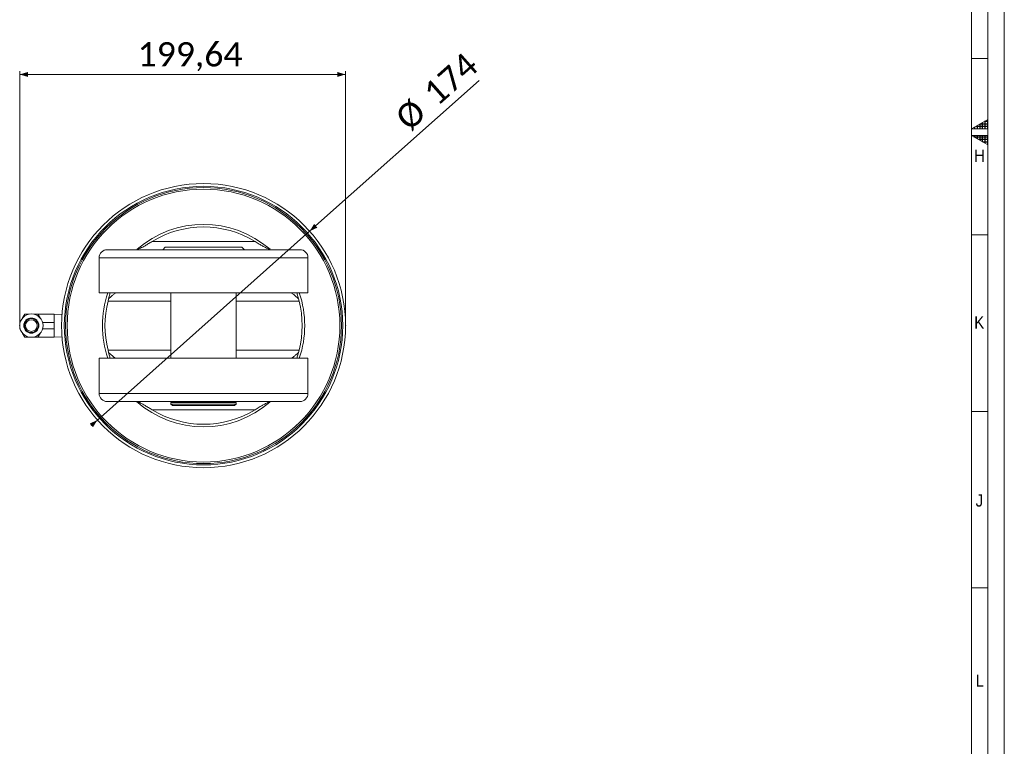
# Model space of a CAD drawing. Header units: millimetres. Extents: x 20 to 2358, y 20 to 1662.
# Tile 6 of 7: x 1755 to 2358, y 465 to 910. Entities that reach past the tile are written whole.
import ezdxf

# ---------------------------------------------------------------- set-up
doc = ezdxf.new("R2010")
doc.units = ezdxf.units.MM
doc.header["$LTSCALE"] = 2
doc.header["$PDSIZE"] = -1
doc.linetypes.add('SLD-Solido', pattern=[0])
doc.styles.add('SLDTEXTSTYLE0', font='GOTHIC.TTF', dxfattribs={"width": 0.913})
doc.styles.add('SLDTEXTSTYLE3', font='CALIBRI.TTF')
doc.styles.add('SLDTEXTSTYLE4', font='CALIBRIB.TTF')
doc.dimstyles.new('SLDDIMSTYLE0', dxfattribs={"dimtxt": 14.816667, "dimasz": 5, "dimexe": 0, "dimexo": 0.0625, "dimgap": 3.704167, "dimtad": 1, "dimrnd": 1e-09, "dimzin": 12, "dimdsep": 46, "dimtxsty": 'SLDTEXTSTYLE4', "dimsah": 1, "dimcen": 0.09, "dimadec": 0, "dimazin": 3, "dimtfac": 1, "dimtofl": 0, "dimtmove": 0, "dimatfit": 3, "dimfxl": 0, "dimfrac": 2, "dimtolj": 1, "dimtzin": 12, "dimarcsym": 0})
doc.dimstyles.new('SLDDIMSTYLE2', dxfattribs={"dimtxt": 14.816667, "dimasz": 5, "dimexe": 0, "dimexo": 0.0625, "dimgap": 3.704167, "dimtad": 1, "dimrnd": 1e-09, "dimzin": 12, "dimdsep": 46, "dimtxsty": 'SLDTEXTSTYLE4', "dimsah": 1, "dimcen": 0, "dimadec": 0, "dimazin": 3, "dimtfac": 1, "dimtmove": 0, "dimatfit": 3, "dimfxl": 0, "dimfrac": 2, "dimtolj": 1, "dimtzin": 12, "dimarcsym": 0})

# ---------------------------------------------------------------- blocks, each defined once
blk = doc.blocks.new('_D_13')
at = {"color": 7, "linetype": 'SLD-Solido', "lineweight": 0}
for p, q in [((1754.72, 724.51), (1754.72, 878.3)), ((1754.72, 876.3), (1954.36, 876.3)), ((1954.36, 724.51), (1954.36, 878.3))]:
    blk.add_line(p, q, dxfattribs=at)
for points in [[(1754.72, 876.3), (1759.72, 874.8), (1759.72, 877.8)], [(1954.36, 876.3), (1949.36, 877.8), (1949.36, 874.8)]]:
    blk.add_solid(points, dxfattribs=at)
at = {"color": 7, "linetype": 'SLD-Solido', "lineweight": 0, "insert": (1826.95, 896.05), "char_height": 14.817, "attachment_point": 1, "style": 'SLDTEXTSTYLE3'}
blk.add_mtext('199,64', dxfattribs=at)
blk = doc.blocks.new('_D_14')
at = {"color": 7, "linetype": 'SLD-Solido', "lineweight": 0}
for p, q in [((1932.38, 780.32), (2036.26, 872.69)), ((1932.38, 780.32), (1802.34, 664.7)), ((1802.34, 664.7), (1798.61, 661.38))]:
    blk.add_line(p, q, dxfattribs=at)
for points in [[(1932.38, 780.32), (1937.11, 782.52), (1935.11, 784.76)], [(1802.34, 664.7), (1797.61, 662.5), (1799.6, 660.26)]]:
    blk.add_solid(points, dxfattribs=at)
at = {"color": 7, "linetype": 'SLD-Solido', "lineweight": 0, "char_height": 14.817, "attachment_point": 1, "rotation": 41.64232, "style": 'SLDTEXTSTYLE3'}
for s, insert in [('174', (2000.7, 867.47)), ('%%c', (1983.57, 852.24))]:
    blk.add_mtext(s, dxfattribs=dict(at, insert=insert))

msp = doc.modelspace()

# ---------------------------------------------------------------- hatches: boundary and pattern name
at = {"linetype": 'Continuous'}
h = msp.add_hatch(dxfattribs=at)
h.set_pattern_fill('NET', color=8, scale=0.5, style=0)
h.paths.add_polyline_path([(2348, 843), (2348, 848.774), (2338, 843)], flags=0)
h = msp.add_hatch(dxfattribs=at)
h.set_pattern_fill('NET', color=8, scale=0.5, style=0)
h.paths.add_polyline_path([(2338, 839), (2348, 839), (2348, 833.226)], flags=0)

# ---------------------------------------------------------------- linework, layer by layer
at = {"color": 7, "linetype": 'SLD-Solido', "lineweight": 0}
for p, q in [((2358, 20), (2358, 1662)), ((2348, 30), (2348, 1652)), ((2338, 886), (2348, 886)), ((2348, 848.774), (2338, 843)), ((2348, 843), (2348, 848.774)), ((2338, 843), (2348, 843)), ((2348, 833.226), (2338, 839)), ((2338, 839), (2348, 839)), ((2348, 839), (2348, 833.226)), ((2338, 778), (2348, 778)), ((2338, 670), (2348, 670)), ((2338, 562), (2348, 562))]:
    msp.add_line(p, q, dxfattribs=at)
at = {"color": 7, "linetype": 'SLD-Solido', "lineweight": 15}
for p, q in [((2338, 40), (2338, 1642)), ((1835.801, 774.008), (1898.917, 774.008)), ((1808.359, 769.008), (1926.359, 769.008)), ((1843.859, 770.508), (1842.359, 769.008)), ((1843.859, 770.508), (1890.859, 770.508)), ((1892.359, 769.008), (1890.859, 770.508)), ((1803.359, 764.008), (1803.359, 742.508)), ((1931.359, 742.508), (1931.359, 764.008)), ((1931.359, 742.508), (1803.359, 742.508)), ((1809.156, 738.928), (1810.157, 742.508)), ((1847.359, 742.508), (1847.359, 702.508)), ((1887.359, 702.508), (1887.359, 742.508)), ((1925.562, 738.928), (1924.562, 742.508)), ((1808.852, 737.508), (1809.156, 738.928)), ((1925.562, 738.928), (1925.867, 737.508)), ((1755.084, 724.774), (1754.859, 724.384)), ((1754.859, 723.934), (1754.859, 724.384)), ((1757.818, 729.508), (1756.51, 727.243)), ((1757.818, 729.508), (1760.434, 729.508)), ((1763.285, 729.508), (1765.901, 729.508)), ((1767.209, 727.243), (1765.901, 729.508)), ((1765.901, 729.508), (1775.859, 729.508)), ((1768.859, 724.384), (1768.635, 724.774)), ((1768.859, 723.934), (1768.859, 724.384)), ((1768.859, 724.384), (1775.859, 724.384)), ((1780.634, 729.411), (1775.859, 729.577)), ((1775.859, 729.508), (1775.859, 729.577)), ((1775.859, 729.508), (1775.859, 726.861)), ((1775.859, 725.156), (1775.859, 726.861)), ((1775.859, 725.156), (1775.859, 724.384)), ((1775.859, 724.384), (1775.859, 723.493)), ((1754.859, 720.633), (1754.859, 721.083)), ((1755.084, 720.243), (1754.859, 720.633)), ((1768.635, 720.243), (1768.859, 720.633)), ((1768.859, 720.633), (1768.859, 721.083)), ((1768.859, 720.633), (1775.859, 720.633)), ((1775.859, 721.524), (1775.859, 723.493)), ((1775.859, 721.524), (1775.859, 720.633)), ((1775.859, 720.633), (1775.859, 719.861)), ((1775.859, 718.156), (1775.859, 719.861)), ((1775.859, 718.156), (1775.859, 715.508)), ((1757.818, 715.508), (1756.51, 717.774)), ((1757.818, 715.508), (1760.434, 715.508)), ((1763.285, 715.508), (1765.901, 715.508)), ((1765.901, 715.508), (1767.209, 717.774)), ((1765.901, 715.508), (1775.859, 715.508)), ((1775.859, 715.44), (1780.634, 715.606)), ((1775.859, 715.44), (1775.859, 715.508)), ((1809.156, 706.088), (1808.852, 707.508)), ((1810.161, 702.508), (1809.156, 706.088)), ((1924.557, 702.508), (1925.562, 706.088)), ((1925.867, 707.508), (1925.562, 706.088)), ((1803.359, 702.508), (1803.359, 681.008)), ((1803.359, 702.508), (1931.359, 702.508)), ((1931.359, 681.008), (1931.359, 702.508)), ((1926.359, 676.008), (1808.359, 676.008)), ((1848.059, 676.008), (1848.059, 675.508)), ((1886.659, 675.508), (1886.659, 676.008)), ((1835.801, 671.008), (1898.917, 671.008)), ((1847.359, 675.508), (1847.359, 674.508)), ((1887.359, 675.508), (1847.359, 675.508)), ((1847.359, 674.508), (1848.359, 673.508)), ((1847.359, 674.508), (1887.359, 674.508)), ((1886.359, 673.508), (1848.359, 673.508)), ((1886.359, 673.508), (1887.359, 674.508)), ((1887.359, 674.508), (1887.359, 675.508))]:
    msp.add_line(p, q, dxfattribs=at)
at = {"color": 8, "linetype": 'SLD-Solido', "lineweight": 15}
for p, q in [((1931.359, 764.008), (1803.359, 764.008)), ((1808.852, 737.508), (1847.359, 737.508)), ((1887.359, 737.508), (1925.867, 737.508)), ((1808.852, 707.508), (1847.359, 707.508)), ((1887.359, 707.508), (1925.867, 707.508)), ((1803.359, 681.008), (1931.359, 681.008))]:
    msp.add_line(p, q, dxfattribs=at)
at = {"color": 7, "linetype": 'SLD-Solido', "lineweight": 15}
for centre, radius in [((1867.359, 722.508), 87), ((1867.359, 722.508), 85.296), ((1867.359, 722.508), 84.519), ((1867.359, 722.508), 83.553), ((1761.859, 722.508), 7.144), ((1761.859, 722.508), 4.643), ((1761.859, 722.508), 4.286), ((1761.859, 722.508), 3.572)]:
    msp.add_circle(centre, radius, dxfattribs=at)
for centre, radius, start, end in [((1867.359, 722.508), 62, 48.930602, 131.050866), ((1867.359, 722.508), 60.4, 58.50097, 121.49903), ((1808.359, 764.008), 5, 90, 180), ((1926.359, 764.008), 5, 0, 90), ((1867.359, 722.508), 62, 161.180937, 180), ((1867.359, 722.508), 62, 341.180937, 18.819063), ((1867.359, 722.508), 60.4, 165.620438, 194.379562), ((1867.359, 722.508), 60.4, 345.620438, 14.379562), ((1867.359, 722.508), 62, 180, 198.819063), ((1808.359, 681.008), 5, 180, 270), ((1867.359, 722.508), 62, 228.590378, 310.983961), ((1926.359, 681.008), 5, 270, 0), ((1867.359, 722.508), 60.4, 238.50097, 301.49903)]:
    msp.add_arc(centre, radius, start, end, dxfattribs=at)
for points, knots in [([(1835.801, 774.008), (1835.08, 773.568), (1833.639, 772.688), (1831.218, 771.256), (1828.951, 770.005), (1827.074, 769.158), (1826.332, 769.053), (1826.019, 769.008)], [0, 0, 0, 0, 0.20038797, 0.40064404, 0.67967793, 0.86446297, 1, 1, 1, 1]), ([(1908.7, 769.008), (1908.318, 769.071), (1907.39, 769.224), (1905.508, 770.153), (1903.475, 771.274), (1901.318, 772.546), (1899.788, 773.478), (1898.917, 774.008)], [0, 0, 0, 0, 0.1612747, 0.3919936, 0.5750016, 0.758309, 1, 1, 1, 1]), ([(1809.156, 738.928), (1809.775, 739.488), (1810.939, 740.542), (1812.266, 741.685), (1813.149, 742.376), (1813.392, 742.464), (1813.514, 742.508)], [0, 0, 0, 0, 0.3275625, 0.6166935, 0.8077677, 1, 1, 1, 1]), ([(1925.562, 738.928), (1924.944, 739.488), (1923.78, 740.542), (1922.453, 741.685), (1921.57, 742.376), (1921.327, 742.464), (1921.205, 742.508)], [0, 0, 0, 0, 0.3275625, 0.6166935, 0.8077677, 1, 1, 1, 1]), ([(1813.514, 702.508), (1813.392, 702.553), (1813.149, 702.641), (1812.266, 703.332), (1810.939, 704.475), (1809.775, 705.529), (1809.156, 706.088)], [0, 0, 0, 0, 0.1922323, 0.3833065, 0.6724375, 1, 1, 1, 1]), ([(1921.205, 702.508), (1921.327, 702.553), (1921.57, 702.641), (1922.453, 703.332), (1923.78, 704.475), (1924.944, 705.529), (1925.562, 706.088)], [0, 0, 0, 0, 0.1922323, 0.3833065, 0.6724375, 1, 1, 1, 1]), ([(1835.801, 671.008), (1835.08, 671.449), (1833.639, 672.329), (1831.218, 673.761), (1828.951, 675.012), (1827.074, 675.859), (1826.332, 675.964), (1826.019, 676.008)], [0, 0, 0, 0, 0.20038797, 0.40064404, 0.67967793, 0.86446297, 1, 1, 1, 1]), ([(1908.7, 676.008), (1908.318, 675.946), (1907.39, 675.793), (1905.508, 674.864), (1903.475, 673.743), (1901.318, 672.47), (1899.788, 671.538), (1898.917, 671.008)], [0, 0, 0, 0, 0.1612747, 0.3919936, 0.5750016, 0.758309, 1, 1, 1, 1])]:
    msp.add_open_spline(points, degree=3, knots=knots, dxfattribs=at)
at = {"color": 7, "linetype": 'Continuous', "lineweight": 0}
for p in [(1754.716, 722.508), (1954.359, 722.508)]:
    msp.add_point(p, dxfattribs=at)

# ---------------------------------------------------------------- texts
at = {"color": 7, "linetype": 'Continuous', "lineweight": 0, "char_height": 7.524, "attachment_point": 1, "style": 'SLDTEXTSTYLE0'}
for s, insert in [('H', (2339.529, 830.309)), ('K', (2339.574, 728.223)), ('J', (2340.434, 619.195)), ('L', (2340.434, 508.866))]:
    msp.add_mtext(s, dxfattribs=dict(at, insert=insert))

# ---------------------------------------------------------------- dimensions: what is measured, and where the dimension line sits
at = {"color": 7, "linetype": 'SLD-Solido', "lineweight": 0}
dim = msp.add_linear_dim(base=(1954.359, 876.298), p1=(1754.716, 722.508), p2=(1954.359, 722.508), dimstyle='SLDDIMSTYLE0', dxfattribs=at)
dim.commit()
dim.dimension.update_dxf_attribs({"geometry": '_D_13', "text_midpoint": (1854.538, 876.298), "dimtype": 160})
dim = msp.add_diameter_dim_2p(p1=(1932.375, 780.318), p2=(1802.344, 664.699), dimstyle='SLDDIMSTYLE2', dxfattribs=at)
dim.commit()
dim.dimension.update_dxf_attribs({"geometry": '_D_14', "text_midpoint": (2016.764, 855.353), "dimtype": 163})

doc.saveas('drawing.dxf')
